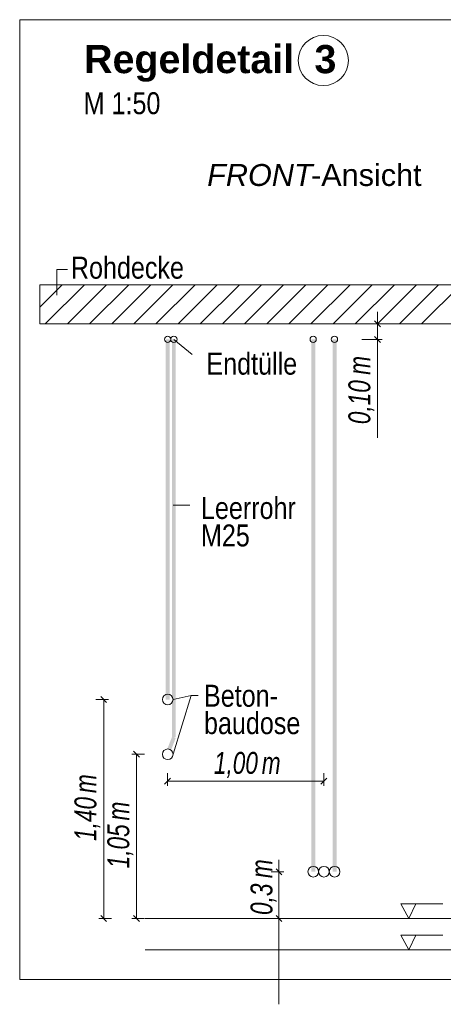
# Model space of a CAD drawing. Extents: x -720 to 300, y 62 to 1162.
# Tile 119 of 256: x 114 to 141, y 779 to 842. Entities that reach past the tile are written whole.
import ezdxf
from ezdxf.lldxf.tags import DXFTag

# ---------------------------------------------------------------- set-up
doc = ezdxf.new("R2010")
doc.units = 0
doc.layers.get('0').update_dxf_attribs({"lineweight": 13})
for name, color, linetype, lineweight, true_color in [('E_Aussparung Bemaßung-A06G942T8I', 5, 'Continuous', 9, 0x0000ff), ('E_Betonbaudose', 1, 'Continuous', 13, 0xff0000), ('E_Detail_Beschriftung', 7, 'Continuous', 13, 0x009900), ('E_Detail_Wandschraffur', 7, 'Continuous', 5, 0xc0c0c0), ('E_Leerrohr Beschriftung', 1, 'Continuous', 9, 0xff0000)]:
    doc.layers.add(name, color=color, linetype=linetype, lineweight=lineweight, true_color=true_color)
doc.layers.add('E_Detail_Linie_Text_Bem', color=7, linetype='Continuous', lineweight=13)
doc.styles.get("Standard").update_dxf_attribs({"font": 'ARIALN.TTF'})
tags = doc.linetypes.add('fein_strichliert', pattern=[4, 1, -2, 1]).pattern_tags.tags
tags[8:9] = [DXFTag(74, 4), DXFTag(75, 0), DXFTag(340, '0'), DXFTag(46, 0.0), DXFTag(50, 0.0), DXFTag(44, 0.0), DXFTag(45, 0.0)]
tags[6:7] = [DXFTag(74, 4), DXFTag(75, 0), DXFTag(340, '0'), DXFTag(46, 0.0), DXFTag(50, 0.0), DXFTag(44, 0.0), DXFTag(45, 0.0)]
tags[4:5] = [DXFTag(74, 4), DXFTag(75, 0), DXFTag(340, '0'), DXFTag(46, 0.0), DXFTag(50, 0.0), DXFTag(44, 0.0), DXFTag(45, 0.0)]
tags = doc.linetypes.add('fein_strichliert-A06G942X8I', pattern=[4, 1, -2, 1]).pattern_tags.tags
tags[8:9] = [DXFTag(74, 4), DXFTag(75, 0), DXFTag(340, '0'), DXFTag(46, 0.0), DXFTag(50, 0.0), DXFTag(44, 0.0), DXFTag(45, 0.0)]
tags[6:7] = [DXFTag(74, 4), DXFTag(75, 0), DXFTag(340, '0'), DXFTag(46, 0.0), DXFTag(50, 0.0), DXFTag(44, 0.0), DXFTag(45, 0.0)]
tags[4:5] = [DXFTag(74, 4), DXFTag(75, 0), DXFTag(340, '0'), DXFTag(46, 0.0), DXFTag(50, 0.0), DXFTag(44, 0.0), DXFTag(45, 0.0)]

# ---------------------------------------------------------------- blocks, each defined once
blk = doc.blocks.new('Referenz-A06G94308I')
at = {"layer": 'E_Aussparung Bemaßung-A06G942T8I', "linetype": 'Continuous', "ltscale": 0.13}
for p, q in [((136.704, 823.444), (136.704, 815.406)), ((136.514, 822.871), (136.895, 822.489)), ((137.004, 822.68), (135.704, 822.68)), ((137.004, 821.68), (135.704, 821.68)), ((136.514, 821.871), (136.895, 821.489)), ((119.395, 798.489), (119.014, 798.871)), ((119.504, 798.68), (118.704, 798.68)), ((119.204, 798.68), (119.204, 784.68)), ((121.004, 795.18), (121.804, 795.18)), ((121.495, 794.989), (121.114, 795.371)), ((121.304, 795.18), (121.304, 784.68)), ((123.289, 793.165), (123.289, 793.965)), ((133.277, 793.165), (133.277, 793.965)), ((123.48, 793.656), (123.098, 793.274)), ((123.289, 793.465), (133.277, 793.465)), ((133.468, 793.656), (133.086, 793.274)), ((130.404, 788.444), (130.404, 779.208)), ((130.704, 787.68), (129.904, 787.68)), ((130.214, 787.871), (130.595, 787.489)), ((118.904, 784.68), (119.704, 784.68)), ((119.395, 784.489), (119.014, 784.871)), ((121.004, 784.68), (121.804, 784.68)), ((121.495, 784.489), (121.114, 784.871)), ((130.704, 784.68), (129.904, 784.68)), ((130.214, 784.871), (130.595, 784.489))]:
    blk.add_line(p, q, dxfattribs=at)
at = {"layer": 'E_Betonbaudose', "linetype": 'Continuous', "ltscale": 0.13}
for centre, radius in [((123.289, 821.69), 0.2), ((123.689, 821.69), 0.2), ((132.588, 821.69), 0.2), ((133.948, 821.69), 0.2), ((123.298, 798.68), 0.34), ((123.298, 795.18), 0.34), ((132.597, 787.68), 0.34), ((133.277, 787.68), 0.34), ((133.957, 787.68), 0.34)]:
    blk.add_circle(centre, radius, dxfattribs=at)
at = {"layer": 'E_Detail_Linie_Text_Bem', "linetype": 'fein_strichliert-A06G942X8I', "ltscale": 0.65}
for p, q in [((176.608, 842.107), (113.839, 842.107)), ((113.839, 842.107), (113.839, 780.791)), ((113.839, 780.791), (173.582, 780.791))]:
    blk.add_line(p, q, dxfattribs=at)
at = {"layer": 'E_Detail_Linie_Text_Bem', "color": 0, "linetype": 'Continuous', "ltscale": 0.13}
for p, q in [((116.211, 824.5), (116.211, 826.149)), ((116.211, 826.149), (116.897, 826.149)), ((124.867, 820.728), (123.689, 821.68)), ((124.714, 811.094), (123.653, 811.094)), ((124.787, 798.935), (123.638, 798.68)), ((124.787, 798.935), (123.638, 795.18)), ((124.787, 798.935), (125.248, 798.935)), ((138.698, 784.68), (138.188, 785.63)), ((138.188, 785.63), (140.872, 785.63)), ((139.155, 785.633), (138.698, 784.68)), ((138.698, 782.68), (138.188, 783.63)), ((138.188, 783.63), (140.872, 783.63)), ((139.155, 783.633), (138.698, 782.68))]:
    blk.add_line(p, q, dxfattribs=at)
at = {"layer": 'E_Detail_Linie_Text_Bem', "linetype": 'Continuous', "ltscale": 0.13}
for p, q in [((166.456, 825.18), (115.128, 825.18)), ((115.128, 825.18), (115.128, 822.68)), ((115.128, 822.68), (125.521, 822.68)), ((115.128, 822.68), (163.956, 822.68)), ((125.521, 822.68), (166.456, 822.68)), ((121.855, 784.68), (159.985, 784.68)), ((121.855, 782.68), (159.985, 782.68))]:
    blk.add_line(p, q, dxfattribs=at)
for points in [[(123.423, 821.681), (123.423, 798.68), (123.173, 821.68), (123.173, 798.68)], [(123.814, 821.69), (123.814, 796.255), (123.564, 821.689), (123.564, 796.255)], [(132.722, 821.681), (132.722, 787.68), (132.472, 821.68), (132.472, 787.68)], [(134.082, 821.681), (134.082, 787.68), (133.832, 821.68), (133.832, 787.68)], [(123.806, 796.21), (123.497, 795.42), (123.573, 796.3), (123.264, 795.511)]]:
    blk.add_solid(points, dxfattribs=at)
at = {"layer": 'E_Detail_Wandschraffur', "linetype": 'ByBlock', "ltscale": 0.13}
for p, q in [((115.128, 823.747), (116.561, 825.18)), ((116.89, 822.68), (119.39, 825.18)), ((119.718, 822.68), (122.218, 825.18)), ((122.547, 822.68), (125.047, 825.18)), ((125.375, 822.68), (127.875, 825.18)), ((128.203, 822.68), (130.703, 825.18)), ((131.032, 822.68), (133.532, 825.18)), ((133.86, 822.68), (136.36, 825.18)), ((136.689, 822.68), (139.189, 825.18)), ((139.517, 822.68), (142.017, 825.18))]:
    blk.add_line(p, q, dxfattribs=at)
at = {"layer": 'E_Detail_Wandschraffur', "linetype": 'fein_strichliert', "ltscale": 0.13}
for p, q in [((115.128, 825.162), (115.147, 825.18)), ((115.476, 822.68), (117.976, 825.18)), ((118.304, 822.68), (120.804, 825.18)), ((121.132, 822.68), (123.632, 825.18)), ((123.961, 822.68), (126.461, 825.18)), ((126.789, 822.68), (129.289, 825.18)), ((129.618, 822.68), (132.118, 825.18)), ((132.446, 822.68), (134.946, 825.18)), ((135.275, 822.68), (137.775, 825.18)), ((138.103, 822.68), (140.603, 825.18))]:
    blk.add_line(p, q, dxfattribs=at)
at = {"layer": 'E_Leerrohr Beschriftung', "linetype": 'Continuous', "ltscale": 0.13}
blk.add_circle((133.238, 839.5), 1.6, dxfattribs=at)
at = {"layer": 'E_Aussparung Bemaßung-A06G942T8I', "linetype": 'Continuous', "ltscale": 0.13, "char_height": 1.4, "attachment_point": 1, "rotation": 90}
for s, insert in [('{\\W0.9;\\fArial Narrow|b0|i1;m}', (134.838, 819.421)), ('{\\W0.9;\\fArial Narrow|b0|i1;0,10 }', (134.838, 816.268)), ('{\\W0.9;\\fArial Narrow|b0|i1;m}', (117.338, 792.701)), ('{\\W0.9;\\fArial Narrow|b0|i1;1,40 }', (117.338, 789.644)), ('{\\W0.9;\\fArial Narrow|b0|i1;m}', (119.438, 790.951)), ('{\\W0.9;\\fArial Narrow|b0|i1;1,05 }', (119.438, 787.894)), ('{\\W0.9;\\fArial Narrow|b0|i1;m}', (128.586, 787.266)), ('{\\W0.9;\\fArial Narrow|b0|i1;0,3 }', (128.586, 784.916))]:
    blk.add_mtext(s, dxfattribs=dict(at, insert=insert))
at = {"layer": 'E_Aussparung Bemaßung-A06G942T8I', "linetype": 'Continuous', "ltscale": 0.13, "char_height": 1.4, "attachment_point": 1}
for s, insert in [('{\\W0.9;\\fArial Narrow|b0|i1;1,00 }', (126.247, 795.331)), ('{\\W0.9;\\fArial Narrow|b0|i1;m}', (129.304, 795.331))]:
    blk.add_mtext(s, dxfattribs=dict(at, insert=insert))
at = {"layer": 'E_Detail_Beschriftung', "color": 1, "linetype": 'Continuous', "lineweight": 35, "ltscale": 0.35, "true_color": 0xff0000, "char_height": 1.8, "attachment_point": 1}
for s, insert in [('{\\fArial|b1|i0;Regeldetail}', (117.957, 840.492)), ('{\\fArial|b1|i0;3}', (132.671, 840.492))]:
    blk.add_mtext(s, dxfattribs=dict(at, insert=insert))
at = {"layer": 'E_Detail_Beschriftung', "linetype": 'Continuous', "ltscale": 0.13, "char_height": 1.4, "attachment_point": 1}
for s, insert in [('{\\fArial Narrow;M 1:50}', (117.927, 837.471)), ('{\\fArial Narrow;Rohdecke}', (117.111, 826.965)), ('{\\fArial Narrow;Endtülle}', (125.769, 820.833)), ('{\\fArial Narrow;Leerrohr}', (125.421, 811.614)), ('{\\fArial Narrow;M25}', (125.421, 809.862)), ('{\\fArial Narrow;Beton-}', (125.614, 799.62)), ('{\\fArial Narrow;baudose}', (125.614, 797.87))]:
    blk.add_mtext(s, dxfattribs=dict(at, insert=insert))
at = {"layer": 'E_Detail_Beschriftung', "linetype": 'Continuous', "lineweight": -2, "ltscale": 0.25, "char_height": 1.4, "attachment_point": 1}
for s, insert in [('{\\fArial|b0|i1;FRONT}', (125.817, 832.886)), ('{\\fArial;-Ansicht}', (132.452, 832.886))]:
    blk.add_mtext(s, dxfattribs=dict(at, insert=insert))

msp = doc.modelspace()

# ---------------------------------------------------------------- block references
at = {"color": 8, "lineweight": 25, "ltscale": 0.25, "true_color": 0x808080}
msp.add_blockref('Referenz-A06G94308I', (0, 0), dxfattribs=at)

doc.saveas('drawing.dxf')
